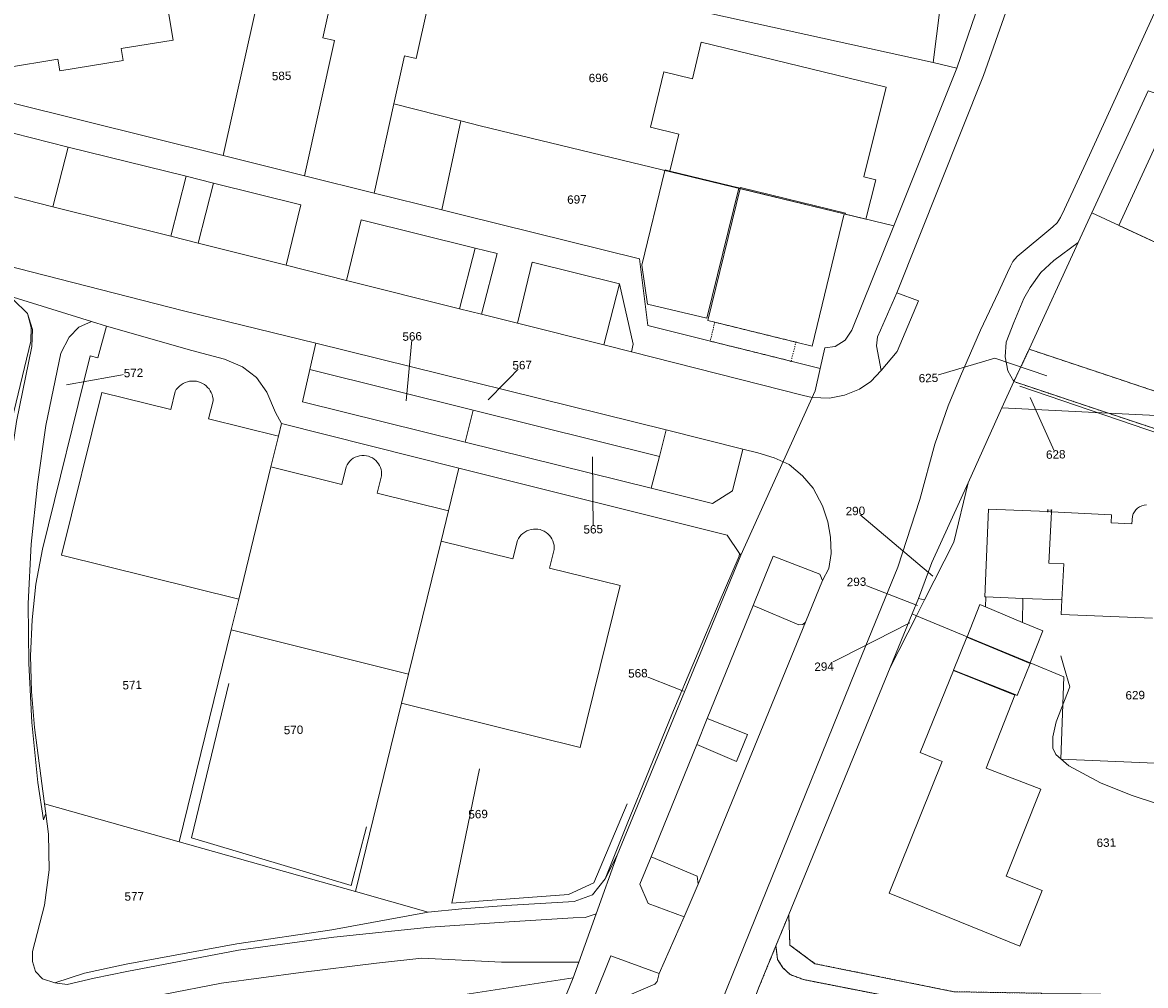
# Model space of a CAD drawing. Header units: millimetres. Extents: x -191 to 81095, y -508122 to 28741.
# Tile 42 of 251: x 4720 to 4814, y 9593 to 9673. Entities that reach past the tile are written whole.
import ezdxf

# ---------------------------------------------------------------- set-up
doc = ezdxf.new("R2010")
doc.units = ezdxf.units.MM
for name, pattern in [('VE22-087 DB - VST Hervest-Dorsten ALK VA2736$0$1', [0]), ('VE22-087 DB - VST Hervest-Dorsten ALK VA2736$0$2', [0.16, 0.06, -0.1]), ('VE22-087 DB - VST Hervest-Dorsten ALK VA2736$0$3', [0.26, 0.11, -0.15])]:
    doc.linetypes.add(name, pattern=pattern)
doc.layers.get('0').update_dxf_attribs({"color": 251})
for name, color, linetype, lineweight in [('VE22-087 DB - VST Hervest-Dorsten ALK VA2736$0$AX_Bauteil', 7, 'VE22-087 DB - VST Hervest-Dorsten ALK VA2736$0$1', 18), ('VE22-087 DB - VST Hervest-Dorsten ALK VA2736$0$AX_BesondererBauwerkspunkt', 7, 'VE22-087 DB - VST Hervest-Dorsten ALK VA2736$0$1', 18), ('VE22-087 DB - VST Hervest-Dorsten ALK VA2736$0$AX_BesondererBauwerkspunkt_G2300', 7, 'VE22-087 DB - VST Hervest-Dorsten ALK VA2736$0$1', 18), ('VE22-087 DB - VST Hervest-Dorsten ALK VA2736$0$AX_Flurstueck', 9, 'VE22-087 DB - VST Hervest-Dorsten ALK VA2736$0$1', 18), ('VE22-087 DB - VST Hervest-Dorsten ALK VA2736$0$AX_Gebaeude', 7, 'VE22-087 DB - VST Hervest-Dorsten ALK VA2736$0$1', 18), ('VE22-087 DB - VST Hervest-Dorsten ALK VA2736$0$AX_Platz', 7, 'VE22-087 DB - VST Hervest-Dorsten ALK VA2736$0$1', 18), ('VE22-087 DB - VST Hervest-Dorsten ALK VA2736$0$AX_SonstigesBauwerkOderSonstigeEinrichtung', 7, 'VE22-087 DB - VST Hervest-Dorsten ALK VA2736$0$1', 18), ('VE22-087 DB - VST Hervest-Dorsten ALK VA2736$0$AX_Strassenverkehr', 7, 'VE22-087 DB - VST Hervest-Dorsten ALK VA2736$0$1', 18), ('VE22-087 DB - VST Hervest-Dorsten ALK VA2736$0$AX_Strassenverkehrsanlage', 7, 'VE22-087 DB - VST Hervest-Dorsten ALK VA2736$0$1', 18), ('VE22-087 DB - VST Hervest-Dorsten ALK VA2736$0$AX_Vegetationsmerkmal', 7, 'VE22-087 DB - VST Hervest-Dorsten ALK VA2736$0$1', 18), ('VE22-087 DB - VST Hervest-Dorsten ALK VA2736$0$AX_Weg', 7, 'VE22-087 DB - VST Hervest-Dorsten ALK VA2736$0$1', 18), ('VE22-087 DB - VST Hervest-Dorsten ALK VA2736$0$AX_Wohnbauflaeche', 7, 'VE22-087 DB - VST Hervest-Dorsten ALK VA2736$0$1', 18)]:
    doc.layers.add(name, color=color, linetype=linetype, lineweight=lineweight)
doc.layers.add('XREF ALK Kataster', color=251, linetype='Continuous')
doc.styles.add('VE22-087 DB - VST Hervest-Dorsten ALK VA2736$0$0', font='arial.ttf')

# ---------------------------------------------------------------- blocks, each defined once
blk = doc.blocks.new('VE22-087 DB - VST Hervest-Dorsten ALK VA2736$0$99')
at = {"color": 0}
blk.add_point((0, 0), dxfattribs=at)
blk = doc.blocks.new('VE22-087 DB - VST Hervest-Dorsten ALK VA2736')
at = {"layer": 'VE22-087 DB - VST Hervest-Dorsten ALK VA2736$0$AX_Bauteil', "color": 7, "linetype": 'VE22-087 DB - VST Hervest-Dorsten ALK VA2736$0$1', "lineweight": 13, "ltscale": 0.5}
blk.add_polyline3d([(4800.818, 9632.701, 0), (4800.513, 9625.372, 0), (4800.613, 9625.368, 0), (4803.713, 9625.239, 0), (4806.971, 9625.103, 0), (4807.121, 9628.114, 0), (4805.879, 9628.18, 0), (4806.091, 9632.475, 0), (4805.781, 9632.489, 0)], close=True, dxfattribs=at)
at = {"layer": 'VE22-087 DB - VST Hervest-Dorsten ALK VA2736$0$AX_Flurstueck', "linetype": 'VE22-087 DB - VST Hervest-Dorsten ALK VA2736$0$1', "lineweight": 13, "ltscale": 0.5}
for points in [[(4803.411, 9684.843, 0), (4798.179, 9669.574, 0), (4792.902, 9656.383, 0), (4789.393, 9647.665, 0), (4788.836, 9646.838, 0), (4788.019, 9646.297, 0), (4787.159, 9646.182, 0), (4786.766, 9644.458, 0), (4786.34, 9642.597, 0), (4780.112, 9628.862, 0), (4769.777, 9603.766, 0), (4768.028, 9598.871, 0), (4766.575, 9594.807, 0), (4766.109, 9593.504, 0), (4760.832, 9580.591, 0)], [(4781.6, 9592.632, 0), (4783.054, 9596.175, 0), (4784.127, 9598.793, 0), (4792.608, 9619.455, 0), (4794.446, 9623.932, 0), (4794.974, 9625.217, 0), (4796.102, 9628.23, 0), (4799.116, 9634.9, 0), (4801.953, 9641.158, 0), (4802.947, 9643.365, 0), (4804.231, 9646.068, 0), (4808.331, 9654.983, 0), (4809.478, 9657.475, 0), (4814.164, 9667.669, 0)], [(4718.008, 9650.813, 0), (4725.851, 9648.39, 0), (4727.099, 9648.004, 0), (4734.232, 9645.951, 0), (4736.958, 9645.235, 0), (4738.45, 9644.595, 0), (4739.647, 9643.706, 0), (4740.508, 9642.476, 0), (4741.209, 9640.791, 0), (4741.732, 9639.859, 0), (4756.56, 9636.124, 0), (4778.982, 9630.517, 0), (4780.025, 9628.99, 0), (4780.112, 9628.862, 0), (4786.34, 9642.597, 0), (4786.766, 9644.458, 0), (4772.35, 9648.05, 0), (4771.659, 9653.618, 0), (4756.908, 9657.281, 0), (4755.117, 9657.726, 0), (4749.46, 9659.13, 0), (4743.641, 9660.575, 0), (4736.854, 9662.261, 0), (4719.034, 9666.691, 0)], [(4719.305, 9650.23, 0), (4720.483, 9649.05, 0), (4720.898, 9647.731, 0), (4720.857, 9646.287, 0), (4719.561, 9640.035, 0)], [(4723.71, 9586.974, 0), (4766.109, 9593.504, 0), (4766.575, 9594.807, 0), (4768.028, 9598.871, 0), (4769.777, 9603.766, 0), (4768.789, 9601.784, 0), (4767.715, 9600.442, 0), (4766.198, 9599.886, 0), (4760.499, 9599.558, 0), (4756.806, 9599.274, 0), (4753.998, 9598.998, 0), (4745.932, 9597.517, 0), (4737.991, 9596.34, 0), (4728.737, 9594.659, 0), (4725.266, 9593.887, 0), (4722.784, 9593.101, 0), (4721.744, 9593.424, 0), (4721.163, 9594.044, 0), (4720.913, 9594.865, 0), (4720.912, 9595.723, 0), (4721.914, 9599.572, 0), (4722.315, 9602.542, 0), (4722.249, 9605.534, 0), (4722.021, 9607.247, 0), (4721.822, 9606.707, 0), (4721.349, 9609.83, 0), (4720.851, 9614.853, 0), (4720.595, 9619.792, 0), (4720.547, 9624.809, 0), (4720.796, 9629.778, 0), (4721.32, 9634.796, 0), (4722.033, 9639.694, 0), (4723.287, 9645.731, 0), (4723.978, 9647.076, 0), (4724.79, 9647.912, 0), (4725.851, 9648.39, 0), (4718.008, 9650.813, 0)], [(4752.159, 9641.757, 0), (4752.647, 9647.142, 0)], [(4805.708, 9643.859, 0), (4801.358, 9645.321, 0), (4795.808, 9643.665, 0)], [(4759.005, 9641.847, 0), (4761.843, 9644.742, 0)], [(4723.754, 9643.083, 0), (4729.351, 9644.089, 0)], [(4804.32, 9642.034, 0), (4806.451, 9637.274, 0)], [(4767.724, 9637.071, 0), (4767.785, 9631.015, 0)], [(4796.163, 9627.093, 0), (4789.701, 9632.548, 0)], [(4794.899, 9624.647, 0), (4789.798, 9626.62, 0)], [(4794.259, 9623.191, 0), (4787.087, 9619.537, 0)], [(4775.335, 9617.473, 0), (4771.517, 9618.975, 0)]]:
    blk.add_polyline3d(points, dxfattribs=at)
for points in [[(4717.201, 9677.738, 0), (4717.722, 9674.601, 0), (4719.012, 9666.818, 0), (4719.034, 9666.691, 0), (4736.854, 9662.261, 0), (4741.287, 9682.164, 0), (4743.118, 9690.392, 0), (4724.278, 9694.668, 0), (4714.006, 9697.001, 0), (4715.243, 9689.541, 0)], [(4779.509, 9689.815, 0), (4763.645, 9693.295, 0), (4763.105, 9690.392, 0), (4760.775, 9677.866, 0), (4765.415, 9676.843, 0), (4796.215, 9670.05, 0), (4798.205, 9685.927, 0)], [(4803.411, 9684.843, 0), (4798.205, 9685.927, 0), (4796.215, 9670.05, 0), (4798.179, 9669.574, 0)], [(4747.133, 9680.875, 0), (4741.5, 9682.115, 0), (4741.287, 9682.164, 0), (4736.854, 9662.261, 0), (4743.641, 9660.575, 0), (4746.158, 9671.888, 0), (4745.185, 9672.105, 0)], [(4754.929, 9679.155, 0), (4747.133, 9680.875, 0), (4745.185, 9672.105, 0), (4746.158, 9671.888, 0), (4743.641, 9660.575, 0), (4749.46, 9659.13, 0), (4751.115, 9666.585, 0), (4752.008, 9670.599, 0), (4752.98, 9670.383, 0)], [(4796.215, 9670.05, 0), (4765.415, 9676.843, 0), (4760.775, 9677.866, 0), (4760.417, 9677.945, 0), (4759.525, 9678.142, 0), (4754.929, 9679.155, 0), (4752.98, 9670.383, 0), (4752.008, 9670.599, 0), (4751.115, 9666.585, 0), (4756.721, 9665.157, 0), (4758.322, 9664.749, 0), (4792.902, 9656.383, 0), (4798.179, 9669.574, 0)], [(4814.164, 9667.669, 0), (4809.478, 9657.475, 0), (4821.685, 9651.829, 0), (4826.245, 9649.721, 0), (4831.801, 9661.77, 0)], [(4792.902, 9656.383, 0), (4758.322, 9664.749, 0), (4756.721, 9665.157, 0), (4751.115, 9666.585, 0), (4749.46, 9659.13, 0), (4755.117, 9657.726, 0), (4756.908, 9657.281, 0), (4771.659, 9653.618, 0), (4772.35, 9648.05, 0), (4786.766, 9644.458, 0), (4787.159, 9646.182, 0), (4788.019, 9646.297, 0), (4788.836, 9646.838, 0), (4789.393, 9647.665, 0)], [(4674.422, 9654.725, 0), (4671.677, 9641.516, 0), (4666.988, 9618.949, 0), (4719.126, 9608.15, 0), (4718.864, 9610.149, 0), (4718.565, 9612.853, 0), (4718.536, 9612.888, 0), (4713.43, 9619.027, 0), (4714.177, 9620.115, 0), (4714.755, 9621.813, 0), (4720.775, 9646.748, 0), (4720.803, 9647.888, 0), (4720.483, 9649.05, 0), (4719.305, 9650.23, 0), (4718.008, 9650.813, 0), (4713.328, 9651.968, 0), (4703.538, 9654.306, 0), (4694.148, 9656.432, 0), (4689.525, 9657.286, 0), (4684.612, 9657.966, 0), (4679.94, 9658.42, 0), (4675.234, 9658.639, 0), (4673.222, 9658.639, 0)], [(4809.478, 9657.475, 0), (4808.331, 9654.983, 0), (4804.231, 9646.068, 0), (4820.583, 9640.616, 0), (4821.819, 9640.192, 0), (4826.245, 9649.721, 0), (4821.685, 9651.829, 0)], [(4718.536, 9612.888, 0), (4718.264, 9615.155, 0), (4718.101, 9620.134, 0), (4718.12, 9625.115, 0), (4718.329, 9630.077, 0), (4718.843, 9635.086, 0), (4719.561, 9640.035, 0), (4720.857, 9646.287, 0), (4720.898, 9647.731, 0), (4720.483, 9649.05, 0), (4720.803, 9647.888, 0), (4720.775, 9646.748, 0), (4714.755, 9621.813, 0), (4714.177, 9620.115, 0), (4713.43, 9619.027, 0)], [(4720.796, 9629.778, 0), (4720.547, 9624.809, 0), (4720.595, 9619.792, 0), (4720.851, 9614.853, 0), (4721.349, 9609.83, 0), (4721.822, 9606.707, 0), (4722.021, 9607.247, 0), (4721.914, 9608.053, 0), (4721.079, 9614.447, 0), (4720.812, 9617.448, 0), (4720.752, 9620.427, 0), (4720.875, 9623.43, 0), (4721.186, 9626.412, 0), (4721.753, 9629.345, 0), (4725.734, 9645.525, 0), (4726.377, 9645.346, 0), (4727.099, 9648.004, 0), (4725.851, 9648.39, 0), (4724.79, 9647.912, 0), (4723.978, 9647.076, 0), (4723.287, 9645.731, 0), (4722.033, 9639.694, 0), (4721.32, 9634.796, 0)], [(4720.875, 9623.43, 0), (4720.752, 9620.427, 0), (4720.812, 9617.448, 0), (4721.079, 9614.447, 0), (4721.914, 9608.053, 0), (4733.181, 9604.875, 0), (4737.512, 9622.593, 0), (4738.145, 9625.177, 0), (4740.845, 9636.224, 0), (4741.473, 9638.796, 0), (4741.732, 9639.859, 0), (4741.209, 9640.791, 0), (4740.508, 9642.476, 0), (4739.647, 9643.706, 0), (4738.45, 9644.595, 0), (4736.958, 9645.235, 0), (4734.232, 9645.951, 0), (4727.099, 9648.004, 0), (4726.377, 9645.346, 0), (4725.734, 9645.525, 0), (4721.753, 9629.345, 0), (4721.186, 9626.412, 0)], [(4744.583, 9646.582, 0), (4773.876, 9639.32, 0), (4773.316, 9637.113, 0), (4772.64, 9634.45, 0), (4757.092, 9638.298, 0), (4743.48, 9641.673, 0), (4744.085, 9644.366, 0)], [(4773.876, 9639.32, 0), (4744.583, 9646.582, 0), (4744.085, 9644.366, 0), (4757.747, 9640.972, 0), (4773.316, 9637.113, 0)], [(4804.231, 9646.068, 0), (4802.947, 9643.365, 0), (4810.854, 9640.717, 0), (4820.567, 9640.24, 0), (4820.583, 9640.616, 0)], [(4744.085, 9644.366, 0), (4743.48, 9641.673, 0), (4757.092, 9638.298, 0), (4757.747, 9640.972, 0)], [(4802.947, 9643.365, 0), (4801.953, 9641.158, 0), (4810.854, 9640.717, 0)], [(4757.747, 9640.972, 0), (4757.092, 9638.298, 0), (4772.64, 9634.45, 0), (4773.316, 9637.113, 0)], [(4799.116, 9634.9, 0), (4797.918, 9629.946, 0), (4795.474, 9625.123, 0), (4794.797, 9623.787, 0), (4799.033, 9622.029, 0), (4804.314, 9619.836, 0), (4807.137, 9618.665, 0), (4806.888, 9611.796, 0), (4819.369, 9611.258, 0), (4819.755, 9620.542, 0), (4819.849, 9622.809, 0), (4820.46, 9637.522, 0), (4810.854, 9640.717, 0), (4801.953, 9641.158, 0)], [(4820.567, 9640.24, 0), (4810.854, 9640.717, 0), (4820.46, 9637.522, 0), (4820.484, 9638.081, 0)], [(4738.145, 9625.177, 0), (4737.512, 9622.593, 0), (4733.181, 9604.875, 0), (4747.911, 9600.723, 0), (4751.76, 9616.477, 0), (4752.353, 9618.904, 0), (4755.07, 9630.022, 0), (4755.687, 9632.547, 0), (4756.56, 9636.124, 0), (4741.732, 9639.859, 0), (4741.473, 9638.796, 0), (4740.845, 9636.224, 0)], [(4755.07, 9630.022, 0), (4752.353, 9618.904, 0), (4751.76, 9616.477, 0), (4747.911, 9600.723, 0), (4753.998, 9598.998, 0), (4756.806, 9599.274, 0), (4760.499, 9599.558, 0), (4766.198, 9599.886, 0), (4767.715, 9600.442, 0), (4768.789, 9601.784, 0), (4770.626, 9606.375, 0), (4774.356, 9615.527, 0), (4778.307, 9624.881, 0), (4779.981, 9628.769, 0), (4780.025, 9628.99, 0), (4778.982, 9630.517, 0), (4756.56, 9636.124, 0), (4755.687, 9632.547, 0)], [(4799.116, 9634.9, 0), (4796.102, 9628.23, 0), (4794.974, 9625.217, 0), (4795.474, 9625.123, 0), (4797.918, 9629.946, 0)], [(4774.356, 9615.527, 0), (4770.626, 9606.375, 0), (4768.789, 9601.784, 0), (4769.777, 9603.766, 0), (4780.112, 9628.862, 0), (4780.025, 9628.99, 0), (4779.981, 9628.769, 0), (4778.307, 9624.881, 0)], [(4794.974, 9625.217, 0), (4794.446, 9623.932, 0), (4794.797, 9623.787, 0), (4795.474, 9625.123, 0)], [(4797.933, 9592.349, 0), (4805.266, 9592.215, 0), (4818.534, 9592.009, 0), (4819.369, 9611.258, 0), (4806.888, 9611.796, 0), (4807.137, 9618.665, 0), (4804.314, 9619.836, 0), (4799.033, 9622.029, 0), (4794.797, 9623.787, 0), (4792.608, 9619.455, 0), (4784.127, 9598.793, 0), (4784.227, 9596.252, 0), (4786.324, 9594.692, 0)], [(4794.446, 9623.932, 0), (4792.608, 9619.455, 0), (4794.797, 9623.787, 0)], [(4753.998, 9598.998, 0), (4747.911, 9600.723, 0), (4733.181, 9604.875, 0), (4721.914, 9608.053, 0), (4722.021, 9607.247, 0), (4722.249, 9605.534, 0), (4722.315, 9602.542, 0), (4721.914, 9599.572, 0), (4720.912, 9595.723, 0), (4720.913, 9594.865, 0), (4721.163, 9594.044, 0), (4721.744, 9593.424, 0), (4722.784, 9593.101, 0), (4725.266, 9593.887, 0), (4728.737, 9594.659, 0), (4737.991, 9596.34, 0), (4745.932, 9597.517, 0)], [(4786.324, 9594.692, 0), (4784.227, 9596.252, 0), (4784.127, 9598.793, 0), (4783.054, 9596.175, 0), (4781.6, 9592.632, 0), (4779.858, 9587.919, 0), (4779.405, 9586.695, 0), (4795.279, 9586.34, 0), (4806.348, 9586.09, 0), (4806.018, 9587.959, 0), (4805.266, 9592.215, 0), (4797.933, 9592.349, 0)], [(4717.372, 9585.998, 0), (4712.653, 9573.152, 0), (4760.832, 9580.591, 0), (4766.109, 9593.504, 0), (4723.71, 9586.974, 0), (4718.599, 9586.187, 0)]]:
    blk.add_polyline3d(points, close=True, dxfattribs=at)
at = {"layer": 'VE22-087 DB - VST Hervest-Dorsten ALK VA2736$0$AX_Gebaeude', "color": 7, "linetype": 'VE22-087 DB - VST Hervest-Dorsten ALK VA2736$0$1', "lineweight": 13, "ltscale": 0.5}
for points in [[(4732.673, 9671.924, 0), (4729.942, 9688.144, 0), (4715.978, 9685.841, 0), (4718.642, 9669.611, 0), (4723.019, 9670.332, 0), (4723.185, 9669.334, 0), (4728.482, 9670.224, 0), (4728.314, 9671.213, 0)], [(4792.271, 9667.973, 0), (4776.821, 9671.749, 0), (4776.07, 9668.682, 0), (4773.692, 9669.269, 0), (4772.568, 9664.641, 0), (4774.936, 9664.055, 0), (4774.18, 9660.968, 0), (4780.073, 9659.529, 0), (4780.086, 9659.587, 0), (4788.871, 9657.455, 0), (4788.85, 9657.367, 0), (4790.585, 9656.946, 0), (4791.411, 9660.235, 0), (4790.394, 9660.492, 0)], [(4825.907, 9660.999, 0), (4815.957, 9665.609, 0), (4811.733, 9656.428, 0), (4821.685, 9651.829, 0), (4822.989, 9654.658, 0), (4824.663, 9658.296, 0)], [(4774.18, 9660.968, 0), (4773.791, 9661.062, 0), (4773.782, 9661.024, 0), (4771.835, 9653.097, 0), (4772.328, 9649.848, 0), (4777.295, 9648.668, 0), (4779.959, 9659.526, 0), (4774.17, 9660.93, 0)], [(4780.066, 9659.5, 0), (4777.359, 9648.466, 0), (4777.945, 9648.325, 0), (4784.736, 9646.662, 0), (4786.089, 9646.333, 0), (4788.772, 9657.386, 0)], [(4749.003, 9637.116, 0), (4748.819, 9637.163, 0), (4748.63, 9637.186, 0), (4748.441, 9637.185, 0), (4748.252, 9637.161, 0), (4748.069, 9637.114, 0), (4747.893, 9637.043, 0), (4747.726, 9636.951, 0), (4747.573, 9636.84, 0), (4747.435, 9636.709, 0), (4747.315, 9636.563, 0), (4747.213, 9636.402, 0), (4747.133, 9636.231, 0), (4746.765, 9634.754, 0), (4740.845, 9636.224, 0), (4738.145, 9625.177, 0), (4737.512, 9622.593, 0), (4752.353, 9618.904, 0), (4755.07, 9630.022, 0), (4755.687, 9632.547, 0), (4749.723, 9634.025, 0), (4750.081, 9635.491, 0), (4750.089, 9635.667, 0), (4750.078, 9635.842, 0), (4750.045, 9636.016, 0), (4749.994, 9636.184, 0), (4749.923, 9636.345, 0), (4749.834, 9636.497, 0), (4749.729, 9636.638, 0), (4749.607, 9636.766, 0), (4749.472, 9636.879, 0), (4749.325, 9636.976, 0), (4749.168, 9637.055, 0)], [(4805.379, 9622.519, 0), (4803.675, 9623.231, 0), (4800.581, 9624.526, 0), (4800.111, 9624.722, 0), (4799.033, 9622.029, 0), (4804.314, 9619.836, 0)], [(4800.613, 9625.368, 0), (4800.581, 9624.526, 0), (4803.675, 9623.231, 0), (4803.713, 9625.239, 0)], [(4804.3, 9619.8, 0), (4799.023, 9621.999, 0), (4797.916, 9619.233, 0), (4803.047, 9617.192, 0), (4803.232, 9617.117, 0)], [(4796.969, 9611.589, 0), (4792.515, 9600.596, 0), (4803.452, 9596.149, 0), (4805.314, 9600.804, 0), (4802.311, 9602.015, 0), (4805.218, 9609.273, 0), (4800.628, 9611.053, 0), (4803.033, 9617.154, 0), (4797.9, 9619.194, 0), (4795.12, 9612.347, 0)]]:
    blk.add_polyline3d(points, close=True, dxfattribs=at)
blk.add_polyline3d([(4814.025, 9633.058, 0), (4813.829, 9633.027, 0), (4813.639, 9632.967, 0), (4813.461, 9632.88, 0), (4813.297, 9632.768, 0), (4813.151, 9632.633, 0), (4813.027, 9632.478, 0), (4812.927, 9632.306, 0), (4812.854, 9632.122, 0), (4812.823, 9631.47, 0), (4811.071, 9631.56, 0), (4811.102, 9632.213, 0), (4806.091, 9632.475, 0), (4805.781, 9632.489, 0), (4800.818, 9632.701, 0), (4800.513, 9625.372, 0), (4800.613, 9625.368, 0), (4803.713, 9625.239, 0), (4806.971, 9625.103, 0), (4806.912, 9623.895, 0), (4814.549, 9623.583, 0)], dxfattribs=at)
at = {"layer": 'VE22-087 DB - VST Hervest-Dorsten ALK VA2736$0$AX_Platz', "color": 254, "linetype": 'VE22-087 DB - VST Hervest-Dorsten ALK VA2736$0$1', "lineweight": 13, "ltscale": 0.5, "true_color": 0xd9ffd9}
for points in [[(4723.903, 9662.978, 0), (4722.615, 9657.984, 0), (4732.466, 9655.512, 0), (4733.76, 9660.53, 0)], [(4736.048, 9659.962, 0), (4734.752, 9654.938, 0), (4742.114, 9653.091, 0), (4743.327, 9658.154, 0)], [(4747.16, 9651.824, 0), (4756.611, 9649.452, 0), (4757.918, 9654.529, 0), (4748.376, 9656.899, 0)], [(4762.683, 9653.345, 0), (4761.458, 9648.235, 0), (4768.66, 9646.427, 0), (4769.976, 9651.533, 0)]]:
    blk.add_polyline3d(points, close=True, dxfattribs=at)
at = {"layer": 'VE22-087 DB - VST Hervest-Dorsten ALK VA2736$0$AX_SonstigesBauwerkOderSonstigeEinrichtung', "color": 7, "linetype": 'VE22-087 DB - VST Hervest-Dorsten ALK VA2736$0$3', "lineweight": 13, "ltscale": 0.5}
for points in [[(4777.945, 9648.325, 0), (4777.565, 9646.749, 0), (4784.326, 9645.068, 0), (4784.736, 9646.662, 0)], [(4805.781, 9632.489, 0), (4806.091, 9632.475, 0), (4806.099, 9632.616, 0), (4805.787, 9632.629, 0)]]:
    blk.add_polyline3d(points, close=True, dxfattribs=at)
blk.add_polyline3d([(4784.326, 9645.068, 0), (4784.736, 9646.662, 0)], dxfattribs=at)
at = {"layer": 'VE22-087 DB - VST Hervest-Dorsten ALK VA2736$0$AX_Strassenverkehr', "color": 253, "linetype": 'VE22-087 DB - VST Hervest-Dorsten ALK VA2736$0$1', "lineweight": 13, "ltscale": 0.5, "true_color": 0x999999}
for points in [[(4719.295, 9664.123, 0), (4718.011, 9659.14, 0), (4722.615, 9657.984, 0), (4723.903, 9662.978, 0)], [(4733.76, 9660.53, 0), (4732.466, 9655.512, 0), (4734.752, 9654.938, 0), (4736.048, 9659.962, 0)], [(4748.376, 9656.899, 0), (4757.918, 9654.529, 0), (4759.752, 9654.073, 0), (4758.442, 9648.992, 0), (4756.611, 9649.452, 0), (4747.16, 9651.824, 0)], [(4806.289, 9653.491, 0), (4805.2, 9652.472, 0), (4804.308, 9651.245, 0), (4803.785, 9650.325, 0), (4802.936, 9648.311, 0), (4802.307, 9646.649, 0), (4802.236, 9645.447, 0), (4802.458, 9644.251, 0), (4802.947, 9643.365, 0), (4804.231, 9646.068, 0), (4808.331, 9654.983, 0)], [(4757.918, 9654.529, 0), (4756.611, 9649.452, 0), (4758.442, 9648.992, 0), (4759.752, 9654.073, 0)], [(4762.683, 9653.345, 0), (4769.976, 9651.533, 0), (4771.116, 9646.505, 0), (4770.979, 9645.845, 0), (4768.66, 9646.427, 0), (4761.458, 9648.235, 0)], [(4769.976, 9651.533, 0), (4768.66, 9646.427, 0), (4770.979, 9645.845, 0), (4771.116, 9646.505, 0)], [(4773.876, 9639.32, 0), (4773.316, 9637.113, 0), (4772.64, 9634.45, 0), (4777.758, 9633.183, 0), (4779.441, 9634.218, 0), (4780.304, 9637.726, 0)], [(4782.822, 9628.76, 0), (4781.801, 9626.243, 0), (4781.149, 9624.635, 0), (4784.97, 9623.012, 0), (4785.303, 9623.061, 0), (4785.539, 9623.254, 0), (4786.959, 9626.726, 0), (4786.737, 9627.271, 0)], [(4777.323, 9615.205, 0), (4776.439, 9613.027, 0), (4779.755, 9611.588, 0), (4780.681, 9613.859, 0)], [(4772.626, 9603.629, 0), (4771.693, 9601.33, 0), (4772.373, 9599.725, 0), (4775.38, 9598.614, 0), (4776.551, 9601.338, 0), (4776.479, 9602.005, 0)], [(4753.462, 9595.152, 0), (4749.68, 9594.73, 0), (4743.339, 9593.964, 0), (4736.705, 9593.064, 0), (4731.843, 9592.128, 0), (4727.778, 9591.299, 0), (4724.646, 9590.264, 0), (4721.353, 9588.993, 0), (4719.614, 9587.891, 0), (4717.372, 9585.998, 0), (4718.599, 9586.187, 0), (4723.71, 9586.974, 0), (4766.109, 9593.504, 0), (4766.575, 9594.807, 0), (4760.129, 9594.83, 0)], [(4769.26, 9595.336, 0), (4767.834, 9591.821, 0), (4769.025, 9591.293, 0), (4772.935, 9592.978, 0), (4773.116, 9593.198, 0), (4773.31, 9593.871, 0)], [(4767.834, 9591.821, 0), (4769.26, 9595.336, 0), (4773.31, 9593.871, 0), (4773.116, 9593.198, 0), (4772.935, 9592.978, 0), (4769.025, 9591.293, 0)]]:
    blk.add_polyline3d(points, close=True, dxfattribs=at)
at = {"layer": 'VE22-087 DB - VST Hervest-Dorsten ALK VA2736$0$AX_Strassenverkehrsanlage', "color": 7, "linetype": 'VE22-087 DB - VST Hervest-Dorsten ALK VA2736$0$1', "lineweight": 13, "ltscale": 0.5, "true_color": 0xf7f7f0}
for points in [[(4812.123, 9736.085, 0), (4812.94, 9734.666, 0), (4813.443, 9733.289, 0), (4813.997, 9729.115, 0), (4814.35, 9725.697, 0), (4814.499, 9723.096, 0), (4811.977, 9718.297, 0), (4811.522, 9712.407, 0), (4810.436, 9705.108, 0), (4808.712, 9696.604, 0), (4806.494, 9687.393, 0), (4804.325, 9680.063, 0), (4800.406, 9668.947, 0), (4793.179, 9650.774, 0)], [(4742.114, 9653.091, 0), (4747.16, 9651.824, 0)], [(4758.442, 9648.992, 0), (4761.458, 9648.235, 0)], [(4770.979, 9645.845, 0), (4785.363, 9642.189, 0), (4786.084, 9642.034, 0), (4787.539, 9641.984, 0), (4788.802, 9642.231, 0), (4790.033, 9642.742, 0), (4790.995, 9643.378, 0), (4791.867, 9644.289, 0)], [(4780.304, 9637.726, 0), (4781.55, 9637.411, 0), (4782.912, 9636.998, 0), (4784.172, 9636.425, 0), (4785.284, 9635.476, 0), (4786.16, 9634.441, 0), (4786.941, 9632.981, 0), (4787.402, 9631.643, 0), (4787.623, 9630.352, 0), (4787.687, 9629.003, 0), (4787.47, 9627.746, 0), (4786.959, 9626.726, 0)], [(4773.31, 9593.871, 0), (4775.38, 9598.614, 0)]]:
    blk.add_polyline3d(points, dxfattribs=at)
at = {"layer": 'VE22-087 DB - VST Hervest-Dorsten ALK VA2736$0$AX_Vegetationsmerkmal', "color": 7, "linetype": 'VE22-087 DB - VST Hervest-Dorsten ALK VA2736$0$1', "lineweight": 13, "ltscale": 0.5}
blk.add_polyline3d([(4784.127, 9598.793, 0), (4783.054, 9596.175, 0), (4783.201, 9595.051, 0), (4783.643, 9594.348, 0), (4784.242, 9593.782, 0), (4785.365, 9593.363, 0), (4800.297, 9590.429, 0), (4802, 9590.159, 0), (4802.961, 9589.841, 0), (4803.952, 9589.419, 0), (4806.018, 9587.959, 0), (4805.266, 9592.215, 0), (4797.933, 9592.349, 0), (4786.324, 9594.692, 0), (4784.227, 9596.252, 0)], close=True, dxfattribs=at)
at = {"layer": 'VE22-087 DB - VST Hervest-Dorsten ALK VA2736$0$AX_Weg', "color": 7, "linetype": 'VE22-087 DB - VST Hervest-Dorsten ALK VA2736$0$2', "lineweight": 13, "ltscale": 0.5}
blk.add_polyline3d([(4784.127, 9598.793, 0), (4783.054, 9596.175, 0), (4783.201, 9595.051, 0), (4783.643, 9594.348, 0), (4784.242, 9593.782, 0), (4785.365, 9593.363, 0), (4800.297, 9590.429, 0), (4802, 9590.159, 0), (4802.961, 9589.841, 0), (4803.952, 9589.419, 0), (4806.018, 9587.959, 0), (4805.266, 9592.215, 0), (4797.933, 9592.349, 0), (4786.324, 9594.692, 0), (4784.227, 9596.252, 0)], close=True, dxfattribs=at)
blk.add_polyline3d([(4800.297, 9590.429, 0), (4785.365, 9593.363, 0), (4784.242, 9593.782, 0), (4783.643, 9594.348, 0), (4783.201, 9595.051, 0), (4783.054, 9596.175, 0), (4781.6, 9592.632, 0)], dxfattribs=at)
at = {"layer": 'VE22-087 DB - VST Hervest-Dorsten ALK VA2736$0$AX_BesondererBauwerkspunkt', "color": 7, "xscale": 0.5, "yscale": 0.5, "zscale": 0.5}
for p, rotation in [((4777.945, 9648.325), 1.589400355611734), ((4777.565, 9646.749), 1.589400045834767), ((4784.736, 9646.662), 1.589399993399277), ((4784.326, 9645.068), 1.589399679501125)]:
    blk.add_blockref('VE22-087 DB - VST Hervest-Dorsten ALK VA2736$0$99', p, dxfattribs=dict(at, rotation=rotation))
at = {"layer": 'VE22-087 DB - VST Hervest-Dorsten ALK VA2736$0$AX_BesondererBauwerkspunkt_G2300', "color": 7, "xscale": 0.5, "yscale": 0.5, "zscale": 0.5}
for p, rotation in [((4805.781, 9632.489), 1.589397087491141), ((4805.787, 9632.629), 1.58939711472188), ((4806.099, 9632.616), 1.589397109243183)]:
    blk.add_blockref('VE22-087 DB - VST Hervest-Dorsten ALK VA2736$0$99', p, dxfattribs=dict(at, rotation=rotation))
at = {"layer": 'VE22-087 DB - VST Hervest-Dorsten ALK VA2736$0$AX_Flurstueck', "char_height": 0.7, "attachment_point": 2, "style": 'VE22-087 DB - VST Hervest-Dorsten ALK VA2736$0$0', "bg_fill": 3, "box_fill_scale": 1, "bg_fill_color": 256, "bg_fill_transparency": 0}
for s, insert, rotation in [('585', (4741.721, 9669.274), 1.5894), ('696', (4768.213, 9669.109), 1.5894), ('697', (4766.412, 9658.943), 1.5894), ('566', (4752.638, 9647.492), 1.5894), ('572', (4729.342, 9644.439), 1.5894), ('567', (4761.833, 9645.092), 1.5894), ('625', (4795.799, 9644.015), 1.5894), ('628', (4806.441, 9637.624), 1.5894), ('290', (4789.692, 9632.898), 1.5894), ('565', (4767.775, 9631.365), 1.5894), ('293', (4789.788, 9626.97), 1.5894), ('294', (4787.077, 9619.887), 1.58939), ('568', (4771.507, 9619.325), 1.58939), ('571', (4729.234, 9618.341), 1.58939), ('629', (4813.088, 9617.494), 1.58939), ('570', (4742.719, 9614.591), 1.58939), ('569', (4758.149, 9607.547), 1.58939), ('631', (4810.669, 9605.164), 1.58939), ('577', (4729.406, 9600.675), 1.58939)]:
    blk.add_mtext(s, dxfattribs=dict(at, insert=insert, rotation=rotation))
at = {"layer": 'VE22-087 DB - VST Hervest-Dorsten ALK VA2736$0$AX_Gebaeude', "color": 7, "linetype": 'VE22-087 DB - VST Hervest-Dorsten ALK VA2736$0$1', "lineweight": 13, "ltscale": 0.5}
for points in [[(4732.828, 9642.542, 0), (4732.459, 9641.036, 0), (4726.693, 9642.464, 0), (4723.329, 9628.842, 0), (4738.145, 9625.177, 0), (4740.845, 9636.224, 0), (4741.473, 9638.796, 0), (4735.635, 9640.244, 0), (4736.014, 9641.749, 0), (4736.001, 9641.928, 0), (4735.969, 9642.104, 0), (4735.919, 9642.275, 0), (4735.851, 9642.441, 0), (4735.766, 9642.598, 0), (4735.665, 9642.746, 0), (4735.549, 9642.882, 0), (4735.42, 9643.006, 0), (4735.278, 9643.115, 0), (4735.126, 9643.209, 0), (4734.964, 9643.286, 0), (4734.796, 9643.346, 0), (4734.61, 9643.389, 0), (4734.42, 9643.41, 0), (4734.229, 9643.41, 0), (4734.039, 9643.389, 0), (4733.853, 9643.348, 0), (4733.673, 9643.285, 0), (4733.5, 9643.203, 0), (4733.338, 9643.103, 0), (4733.188, 9642.985, 0), (4733.052, 9642.851, 0), (4732.931, 9642.703, 0)], [(4763.345, 9630.983, 0), (4763.159, 9631.02, 0), (4762.969, 9631.035, 0), (4762.779, 9631.027, 0), (4762.591, 9630.998, 0), (4762.407, 9630.947, 0), (4762.231, 9630.875, 0), (4762.064, 9630.784, 0), (4761.909, 9630.673, 0), (4761.768, 9630.546, 0), (4761.642, 9630.403, 0), (4761.534, 9630.246, 0), (4761.444, 9630.078, 0), (4761.065, 9628.532, 0), (4755.07, 9630.022, 0), (4752.353, 9618.904, 0), (4751.76, 9616.477, 0), (4766.69, 9612.774, 0), (4770.033, 9626.311, 0), (4764.134, 9627.77, 0), (4764.523, 9629.317, 0), (4764.526, 9629.501, 0), (4764.507, 9629.684, 0), (4764.468, 9629.864, 0), (4764.409, 9630.038, 0), (4764.33, 9630.204, 0), (4764.232, 9630.361, 0), (4764.117, 9630.505, 0), (4763.987, 9630.635, 0), (4763.843, 9630.749, 0), (4763.686, 9630.846, 0), (4763.52, 9630.924, 0)]]:
    blk.add_polyline3d(points, close=True, dxfattribs=at)
at = {"layer": 'VE22-087 DB - VST Hervest-Dorsten ALK VA2736$0$AX_Platz', "color": 254, "linetype": 'VE22-087 DB - VST Hervest-Dorsten ALK VA2736$0$1', "lineweight": 13, "ltscale": 0.5, "true_color": 0xd9ffd9}
blk.add_polyline3d([(4781.149, 9624.635, 0), (4777.323, 9615.205, 0), (4780.681, 9613.859, 0), (4779.755, 9611.588, 0), (4776.439, 9613.027, 0), (4772.626, 9603.629, 0), (4776.479, 9602.005, 0), (4776.551, 9601.338, 0), (4785.539, 9623.254, 0), (4785.303, 9623.061, 0), (4784.97, 9623.012, 0)], close=True, dxfattribs=at)
at = {"layer": 'VE22-087 DB - VST Hervest-Dorsten ALK VA2736$0$AX_Strassenverkehr', "color": 253, "linetype": 'VE22-087 DB - VST Hervest-Dorsten ALK VA2736$0$1', "lineweight": 13, "ltscale": 0.5, "true_color": 0x999999}
for points in [[(4803.411, 9684.843, 0), (4798.179, 9669.574, 0), (4792.902, 9656.383, 0), (4789.393, 9647.665, 0), (4788.836, 9646.838, 0), (4788.019, 9646.297, 0), (4787.159, 9646.182, 0), (4786.766, 9644.458, 0), (4772.35, 9648.05, 0), (4771.659, 9653.618, 0), (4756.908, 9657.281, 0), (4755.117, 9657.726, 0), (4749.46, 9659.13, 0), (4743.641, 9660.575, 0), (4736.854, 9662.261, 0), (4719.034, 9666.691, 0), (4719.012, 9666.818, 0), (4712.222, 9668.576, 0), (4707.295, 9669.795, 0), (4701.637, 9671.093, 0), (4695.075, 9672.483, 0), (4689.746, 9673.368, 0), (4682.673, 9674.195, 0)], [(4719.305, 9650.23, 0), (4720.483, 9649.05, 0), (4720.803, 9647.888, 0), (4720.775, 9646.748, 0), (4714.755, 9621.813, 0)], [(4731.843, 9592.128, 0), (4736.705, 9593.064, 0), (4743.339, 9593.964, 0), (4749.68, 9594.73, 0), (4753.462, 9595.152, 0), (4760.129, 9594.83, 0), (4766.575, 9594.807, 0), (4766.109, 9593.504, 0), (4760.832, 9580.591, 0)], [(4781.6, 9592.632, 0), (4783.054, 9596.175, 0), (4784.127, 9598.793, 0), (4792.608, 9619.455, 0), (4794.446, 9623.932, 0), (4794.974, 9625.217, 0), (4796.102, 9628.23, 0), (4799.116, 9634.9, 0), (4801.953, 9641.158, 0), (4802.947, 9643.365, 0), (4802.458, 9644.251, 0), (4802.236, 9645.447, 0), (4802.307, 9646.649, 0), (4802.936, 9648.311, 0), (4803.785, 9650.325, 0), (4804.308, 9651.245, 0), (4805.2, 9652.472, 0), (4806.289, 9653.491, 0), (4808.331, 9654.983, 0), (4809.478, 9657.475, 0), (4814.164, 9667.669, 0)], [(4719.295, 9664.123, 0), (4723.903, 9662.978, 0), (4733.76, 9660.53, 0), (4736.048, 9659.962, 0), (4743.327, 9658.154, 0), (4742.114, 9653.091, 0), (4734.752, 9654.938, 0), (4732.466, 9655.512, 0), (4722.615, 9657.984, 0), (4718.011, 9659.14, 0)]]:
    blk.add_polyline3d(points, dxfattribs=at)
for points in [[(4793.179, 9650.774, 0), (4791.789, 9647.672, 0), (4791.549, 9647.104, 0), (4791.457, 9646.363, 0), (4791.867, 9644.289, 0), (4793.203, 9645.882, 0), (4794.978, 9650.118, 0)], [(4791.789, 9647.672, 0), (4793.179, 9650.774, 0), (4794.978, 9650.118, 0), (4793.203, 9645.882, 0), (4791.867, 9644.289, 0), (4791.457, 9646.363, 0), (4791.549, 9647.104, 0)], [(4727.099, 9648.004, 0), (4734.232, 9645.951, 0), (4736.958, 9645.235, 0), (4738.45, 9644.595, 0), (4739.647, 9643.706, 0), (4740.508, 9642.476, 0), (4741.209, 9640.791, 0), (4741.732, 9639.859, 0), (4756.56, 9636.124, 0), (4778.982, 9630.517, 0), (4780.025, 9628.99, 0), (4780.112, 9628.862, 0), (4769.777, 9603.766, 0), (4768.028, 9598.871, 0), (4767.106, 9598.549, 0), (4766.095, 9598.521, 0), (4760.752, 9598.193, 0), (4754.148, 9597.757, 0), (4746.102, 9596.912, 0), (4738.125, 9595.817, 0), (4728.798, 9594.051, 0), (4726.053, 9593.47, 0), (4723.793, 9592.943, 0), (4722.784, 9593.101, 0), (4721.744, 9593.424, 0), (4721.163, 9594.044, 0), (4720.913, 9594.865, 0), (4720.912, 9595.723, 0), (4721.914, 9599.572, 0), (4722.315, 9602.542, 0), (4722.249, 9605.534, 0), (4722.021, 9607.247, 0), (4721.914, 9608.053, 0), (4721.079, 9614.447, 0), (4720.812, 9617.448, 0), (4720.752, 9620.427, 0), (4720.875, 9623.43, 0), (4721.186, 9626.412, 0), (4721.753, 9629.345, 0), (4725.734, 9645.525, 0), (4726.377, 9645.346, 0)], [(4744.583, 9646.582, 0), (4773.876, 9639.32, 0), (4780.304, 9637.726, 0), (4779.441, 9634.218, 0), (4777.758, 9633.183, 0), (4772.64, 9634.45, 0), (4757.092, 9638.298, 0), (4743.48, 9641.673, 0), (4744.085, 9644.366, 0)], [(4781.801, 9626.243, 0), (4782.822, 9628.76, 0), (4786.737, 9627.271, 0), (4786.959, 9626.726, 0), (4785.539, 9623.254, 0), (4776.551, 9601.338, 0), (4775.38, 9598.614, 0), (4772.373, 9599.725, 0), (4771.693, 9601.33, 0), (4772.626, 9603.629, 0), (4776.439, 9613.027, 0), (4777.323, 9615.205, 0), (4781.149, 9624.635, 0)], [(4769.777, 9603.766, 0), (4768.789, 9601.784, 0), (4767.715, 9600.442, 0), (4766.198, 9599.886, 0), (4760.499, 9599.558, 0), (4756.806, 9599.274, 0), (4753.998, 9598.998, 0), (4745.932, 9597.517, 0), (4737.991, 9596.34, 0), (4728.737, 9594.659, 0), (4725.266, 9593.887, 0), (4722.784, 9593.101, 0), (4723.793, 9592.943, 0), (4726.053, 9593.47, 0), (4728.798, 9594.051, 0), (4738.125, 9595.817, 0), (4746.102, 9596.912, 0), (4754.148, 9597.757, 0), (4760.752, 9598.193, 0), (4766.095, 9598.521, 0), (4767.106, 9598.549, 0), (4768.028, 9598.871, 0)]]:
    blk.add_polyline3d(points, close=True, dxfattribs=at)
at = {"layer": 'VE22-087 DB - VST Hervest-Dorsten ALK VA2736$0$AX_Strassenverkehrsanlage', "color": 7, "linetype": 'VE22-087 DB - VST Hervest-Dorsten ALK VA2736$0$1', "lineweight": 13, "ltscale": 0.5, "true_color": 0xf7f7f0}
for points in [[(4775.732, 9584.61, 0), (4789.711, 9619.165, 0), (4793.258, 9627.86, 0), (4795.087, 9633.517, 0), (4796.35, 9638.14, 0), (4797.448, 9641.329, 0), (4798.487, 9643.807, 0), (4800.159, 9647.655, 0), (4801.669, 9650.842, 0), (4802.409, 9652.492, 0), (4802.666, 9653.028, 0), (4802.874, 9653.408, 0), (4803.236, 9653.817, 0), (4806.196, 9656.29, 0), (4806.573, 9656.649, 0), (4806.844, 9657.082, 0), (4807.173, 9657.786, 0), (4808.962, 9661.619, 0), (4819.385, 9684.49, 0), (4822.381, 9691.726, 0), (4824.658, 9697.898, 0), (4826.291, 9703.163, 0), (4827.491, 9708.197, 0), (4829.167, 9715.824, 0)], [(4643.721, 9656.326, 0), (4647.734, 9657.558, 0), (4651.266, 9658.494, 0), (4655.622, 9659.413, 0), (4659.703, 9660.068, 0), (4663.633, 9660.538, 0), (4666.771, 9660.805, 0), (4670.788, 9660.982, 0), (4674.861, 9660.953, 0), (4678.988, 9660.835, 0), (4682.863, 9660.556, 0), (4687.077, 9660.119, 0), (4691.271, 9659.462, 0), (4695.884, 9658.558, 0), (4708.154, 9655.767, 0), (4733.518, 9649.292, 0), (4744.583, 9646.582, 0)]]:
    blk.add_polyline3d(points, dxfattribs=at)
at = {"layer": 'VE22-087 DB - VST Hervest-Dorsten ALK VA2736$0$AX_Vegetationsmerkmal', "color": 7, "linetype": 'VE22-087 DB - VST Hervest-Dorsten ALK VA2736$0$1', "lineweight": 13, "ltscale": 0.5}
for points in [[(4803.435, 9642.971, 0), (4819.952, 9637.361, 0)], [(4806.864, 9620.44, 0), (4807.152, 9619.468, 0), (4807.622, 9617.847, 0), (4806.494, 9614.906, 0), (4806.202, 9613.655, 0), (4806.211, 9612.716, 0), (4806.471, 9612.184, 0), (4807.544, 9611.249, 0), (4810.182, 9609.819, 0), (4812.76, 9608.795, 0), (4815.037, 9608.025, 0), (4817.445, 9607.83, 0), (4818.792, 9608.202, 0), (4819.906, 9609.247, 0), (4825.324, 9615.437, 0)], [(4737.317, 9618.114, 0), (4734.21, 9605.214, 0), (4747.56, 9601.229, 0), (4748.83, 9606.135, 0)], [(4758.29, 9610.974, 0), (4755.952, 9599.762, 0), (4765.706, 9600.49, 0), (4767.836, 9601.465, 0), (4770.628, 9608.048, 0)]]:
    blk.add_polyline3d(points, dxfattribs=at)
at = {"layer": 'VE22-087 DB - VST Hervest-Dorsten ALK VA2736$0$AX_Weg', "color": 7, "linetype": 'VE22-087 DB - VST Hervest-Dorsten ALK VA2736$0$2', "lineweight": 13, "ltscale": 0.5}
blk.add_polyline3d([(4820.583, 9640.616, 0), (4804.231, 9646.068, 0), (4802.947, 9643.365, 0), (4810.854, 9640.717, 0), (4820.46, 9637.522, 0), (4820.484, 9638.081, 0), (4820.567, 9640.24, 0)], close=True, dxfattribs=at)
at = {"layer": 'VE22-087 DB - VST Hervest-Dorsten ALK VA2736$0$AX_Wohnbauflaeche', "color": 253, "linetype": 'VE22-087 DB - VST Hervest-Dorsten ALK VA2736$0$1', "lineweight": 13, "ltscale": 0.5, "true_color": 0x999999}
for points in [[(4798.205, 9685.927, 0), (4779.509, 9689.815, 0), (4763.645, 9693.295, 0), (4763.105, 9690.392, 0), (4760.775, 9677.866, 0), (4765.415, 9676.843, 0), (4796.215, 9670.05, 0), (4798.179, 9669.574, 0), (4803.411, 9684.843, 0)], [(4756.721, 9665.157, 0), (4755.117, 9657.726, 0), (4756.908, 9657.281, 0), (4771.659, 9653.618, 0), (4772.35, 9648.05, 0), (4786.766, 9644.458, 0), (4787.159, 9646.182, 0), (4788.019, 9646.297, 0), (4788.836, 9646.838, 0), (4789.393, 9647.665, 0), (4792.902, 9656.383, 0), (4758.322, 9664.749, 0)], [(4780.025, 9628.99, 0), (4778.982, 9630.517, 0), (4756.56, 9636.124, 0), (4741.732, 9639.859, 0), (4741.209, 9640.791, 0), (4740.508, 9642.476, 0), (4739.647, 9643.706, 0), (4738.45, 9644.595, 0), (4736.958, 9645.235, 0), (4734.232, 9645.951, 0), (4727.099, 9648.004, 0), (4726.377, 9645.346, 0), (4725.734, 9645.525, 0), (4721.753, 9629.345, 0), (4721.186, 9626.412, 0), (4720.875, 9623.43, 0), (4720.752, 9620.427, 0), (4720.812, 9617.448, 0), (4721.079, 9614.447, 0), (4721.914, 9608.053, 0), (4733.181, 9604.875, 0), (4747.911, 9600.723, 0), (4753.998, 9598.998, 0), (4756.806, 9599.274, 0), (4760.499, 9599.558, 0), (4766.198, 9599.886, 0), (4767.715, 9600.442, 0), (4768.789, 9601.784, 0), (4769.777, 9603.766, 0), (4780.112, 9628.862, 0)], [(4753.998, 9598.998, 0), (4747.911, 9600.723, 0), (4733.181, 9604.875, 0), (4721.914, 9608.053, 0), (4722.021, 9607.247, 0), (4722.249, 9605.534, 0), (4722.315, 9602.542, 0), (4721.914, 9599.572, 0), (4720.912, 9595.723, 0), (4720.913, 9594.865, 0), (4721.163, 9594.044, 0), (4721.744, 9593.424, 0), (4722.784, 9593.101, 0), (4725.266, 9593.887, 0), (4728.737, 9594.659, 0), (4737.991, 9596.34, 0), (4745.932, 9597.517, 0)]]:
    blk.add_polyline3d(points, close=True, dxfattribs=at)
for points in [[(4814.164, 9667.669, 0), (4809.478, 9657.475, 0), (4808.331, 9654.983, 0), (4804.231, 9646.068, 0), (4820.583, 9640.616, 0)], [(4820.46, 9637.522, 0), (4810.854, 9640.717, 0), (4802.947, 9643.365, 0), (4801.953, 9641.158, 0), (4799.116, 9634.9, 0), (4796.102, 9628.23, 0), (4794.974, 9625.217, 0), (4794.446, 9623.932, 0), (4792.608, 9619.455, 0), (4784.127, 9598.793, 0), (4784.227, 9596.252, 0), (4786.324, 9594.692, 0), (4797.933, 9592.349, 0)], [(4760.832, 9580.591, 0), (4766.109, 9593.504, 0), (4723.71, 9586.974, 0)]]:
    blk.add_polyline3d(points, dxfattribs=at)

msp = doc.modelspace()

# ---------------------------------------------------------------- block references
at = {"layer": 'XREF ALK Kataster', "color": 251}
msp.add_blockref('VE22-087 DB - VST Hervest-Dorsten ALK VA2736', (0, 0), dxfattribs=at)

doc.saveas('drawing.dxf')
